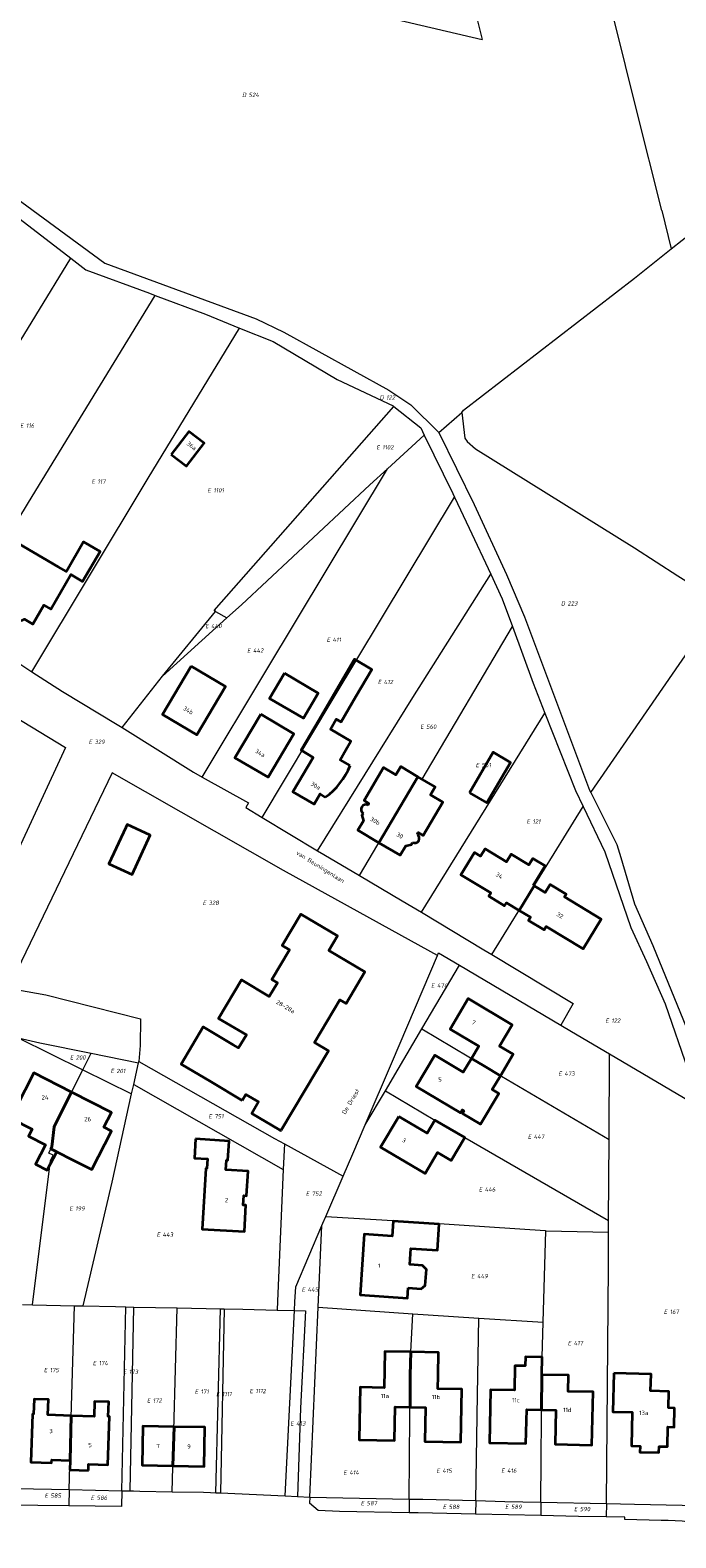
# Model space of a CAD drawing. Header units: metres. Extents: x 154139 to 157705, y 449770 to 453345.
# Tile 17 of 27: x 156344 to 156479, y 452129 to 452443. Entities that reach past the tile are written whole.
import ezdxf
from ezdxf.enums import TextEntityAlignment as Align
from ezdxf.lldxf.tags import DXFTag

# ---------------------------------------------------------------- set-up
doc = ezdxf.new("R2010")
doc.units = ezdxf.units.M
doc.layers.get('0').update_dxf_attribs({"linetype": 'CONTINUOUS'})
for name, color, linetype, lineweight in [('B-WE-KG-GRENS_PERCEEL-G', 150, 'KG-PERCEEL', 18), ('B-WE-KG-GRENS_PERCEEL-S', 150, 'CONTINUOUS', 25), ('B-WE-OG-BEBOUWING-G', 7, 'CONTINUOUS', 35), ('B-WE-OG-BEBOUWING_HUISNUMMER-T18', 10, 'CONTINUOUS', 18), ('B-WE-OG-BEBOUWING_STRAATNAAM-T18', 10, 'CONTINUOUS', 18)]:
    doc.layers.add(name, color=color, linetype=linetype, lineweight=lineweight)
doc.styles.add('NLCS-ISO', font='NLCS-ISO.ttf')
doc.styles.add('NLCS-ISO-M500-T18', font='NLCS-ISO.ttf', dxfattribs={"height": 0.9})
doc.styles.get("Standard").update_dxf_attribs({"font": 'NLCS-ISO.ttf'})
tags = doc.linetypes.add('KG-PERCEEL', pattern='A,5.5,-2,["P",Standard,S=1.8,R=0,X=-0.5,Y=-0.9],-2,5.5,-2,[5,NLCS.SHX,S=0.75,R=0,X=0,Y=0],-2', length=19).pattern_tags.tags
tags[6] = DXFTag(74, 10)

# ---------------------------------------------------------------- blocks, each defined once
blk = doc.blocks.new('SKG-PERCEELNUMMER-SO')
at = {"transparency": 33554687, "style": 'NLCS-ISO', "oblique": 10, "flags": 1}
for tag, p in [('GEMEENTECODE', (0, 2.55)), ('PERCEELGROOTTE', (0, -2.45))]:
    blk.add_attdef(tag, text='', height=1.8, dxfattribs=at).set_placement(p, align=Align.MIDDLE_CENTER)
at = {"transparency": 33554687, "style": 'NLCS-ISO', "oblique": 10}
blk.add_attdef('SECTIE', text='', height=1.8, dxfattribs=at).set_placement((-0.5, 0), align=Align.MIDDLE_RIGHT)
blk.add_attdef('PERCEELNUMMER', text='', height=1.8, dxfattribs=at).set_placement((0.5, 0), align=Align.MIDDLE_LEFT)

msp = doc.modelspace()

# ---------------------------------------------------------------- linework, layer by layer
at = {"layer": 'B-WE-KG-GRENS_PERCEEL-G', "transparency": 33554687, "flags": 128}
for points in [[(156475.663, 452404.997), (156470.374, 452426.263), (156463.594, 452453.476), (156457.5, 452478.034), (156453.479, 452494.157)], [(156432.631, 452463.49), (156438.321, 452440.676)], [(156365.857, 452457.635), (156438.321, 452440.676)], [(156277.985, 452456.824), (156285.855, 452447.614), (156302.125, 452434.963), (156332.974, 452413.701), (156359.765, 452394.083), (156391.277, 452382.473), (156397.011, 452379.647), (156418.876, 452367.624), (156423.419, 452364.554), (156429.288, 452358.751)], [(156477.645, 452397.028), (156479.935, 452398.861), (156489.405, 452406.199), (156495.776, 452411.062), (156499.698, 452413.425), (156505.475, 452417.326), (156515.208, 452424.397), (156518.524, 452426.933), (156521.255, 452428.688), (156523.985, 452430.11), (156524.871, 452430.494), (156525.764, 452430.862)], [(156337.511, 452406.685), (156352.641, 452395.071)], [(156475.663, 452404.997), (156477.645, 452397.028)], [(156312.299, 452328.78), (156330.741, 452359.244), (156352.641, 452395.071)], [(156352.641, 452395.071), (156355.766, 452392.672), (156369.059, 452387.77), (156370.2, 452387.343)], [(156434.03, 452362.947), (156434.385, 452363.426), (156470, 452390.907), (156477.645, 452397.028)], [(156328.437, 452318.783), (156343.842, 452344.193), (156370.2, 452387.343)], [(156370.2, 452387.343), (156380.712, 452383.41), (156387.797, 452380.541)], [(156344.582, 452308.948), (156368.735, 452349.232), (156387.797, 452380.541)], [(156387.797, 452380.541), (156394.79, 452377.711), (156408.12, 452369.812), (156419.736, 452364.322), (156419.927, 452364.17)], [(156382.486, 452321.699), (156419.927, 452364.17)], [(156419.927, 452364.17), (156425.523, 452359.712), (156426.245, 452358.234)], [(156429.288, 452358.751), (156434.03, 452362.947)], [(156434.03, 452362.947), (156434.655, 452357.591), (156435.135, 452356.879), (156436.93, 452355.341), (156470, 452334.765), (156479.043, 452328.9), (156488.137, 452323.237)], [(156418.561, 452351.195), (156426.245, 452358.234)], [(156426.245, 452358.234), (156432.171, 452346.089), (156432.553, 452345.284)], [(156429.288, 452358.751), (156436.635, 452343.786), (156443.385, 452329.174), (156447.125, 452320.382), (156460.661, 452284.251), (156460.898, 452283.78)], [(156380.038, 452286.997), (156393.241, 452309.028), (156418.561, 452351.195)], [(156385.152, 452320.129), (156388.202, 452322.884), (156414.936, 452347.874), (156418.561, 452351.195)], [(156392.526, 452278.592), (156407.299, 452303.273), (156432.553, 452345.284)], [(156432.553, 452345.284), (156435.595, 452338.859), (156440.085, 452329.247)], [(156404.031, 452271.643), (156423.847, 452303.582), (156440.085, 452329.247)], [(156440.085, 452329.247), (156442.472, 452324.136), (156444.586, 452318.359)], [(156460.898, 452283.78), (156488.137, 452323.237)], [(156371.735, 452308.009), (156382.808, 452321.509)], [(156371.735, 452308.009), (156385.152, 452320.129)], [(156382.808, 452321.509), (156382.486, 452321.699)], [(156382.808, 452321.509), (156385.152, 452320.129)], [(156328.437, 452318.783), (156341.654, 452310.856), (156344.582, 452308.948)], [(156425.792, 452286.53), (156444.586, 452318.359)], [(156444.586, 452318.359), (156448.918, 452306.524), (156451.362, 452300.329)], [(156344.582, 452308.948), (156350.922, 452304.815), (156362.279, 452297.935), (156363.32, 452297.286)], [(156363.32, 452297.286), (156371.735, 452308.009)], [(156337.337, 452301.734), (156351.54, 452293.176), (156340.617, 452269.425)], [(156425.641, 452258.836), (156451.362, 452300.329)], [(156451.362, 452300.329), (156457.737, 452284.166), (156459.325, 452280.825)], [(156363.32, 452297.286), (156378.187, 452288.024), (156380.038, 452286.997)], [(156428.984, 452249.833), (156423.569, 452252.794), (156396.943, 452267.555), (156361.292, 452287.84), (156339.676, 452242.995), (156347.445, 452241.618), (156367.181, 452236.602), (156367.078, 452231.049), (156366.812, 452227.761)], [(156380.038, 452286.997), (156389.675, 452281.652), (156389.116, 452280.652), (156392.526, 452278.592)], [(156412.75, 452266.482), (156424.913, 452287.048), (156425.792, 452286.53)], [(156460.898, 452283.78), (156466.321, 452272.969), (156467.17, 452270.234), (156470, 452260.583), (156473.819, 452251.874), (156492.976, 452205.008), (156512.564, 452153.681), (156520.482, 452134.358)], [(156392.526, 452278.592), (156404.031, 452271.643)], [(156440.328, 452250.016), (156459.325, 452280.825)], [(156459.325, 452280.825), (156463.81, 452271.389), (156469.222, 452255.619), (156472.464, 452248.584), (156476.363, 452239.719), (156481.138, 452225.834), (156484.43, 452217.731)], [(156404.031, 452271.643), (156405.305, 452270.874), (156412.75, 452266.482)], [(156412.75, 452266.482), (156421.668, 452261.221), (156425.641, 452258.836)], [(156425.641, 452258.836), (156438.654, 452251.022), (156440.328, 452250.016)], [(156428.984, 452249.833), (156429.215, 452250.377), (156433.55, 452247.813)], [(156413.936, 452214.535), (156419.624, 452227.825), (156428.984, 452249.833)], [(156425.759, 452234.519), (156433.55, 452247.813)], [(156433.55, 452247.813), (156454.66, 452235.329)], [(156440.328, 452250.016), (156457.248, 452239.849), (156454.66, 452235.329)], [(156418.177, 452221.654), (156420.832, 452226.11), (156425.759, 452234.519)], [(156425.759, 452234.519), (156438.765, 452226.733), (156464.689, 452211.473)], [(156454.66, 452235.329), (156456.874, 452234.02), (156464.776, 452229.349)], [(156341.677, 452232.642), (156355.161, 452226.017)], [(156341.677, 452232.642), (156346.23, 452231.633), (156356.912, 452229.461)], [(156355.161, 452226.017), (156356.912, 452229.461)], [(156356.912, 452229.461), (156366.745, 452227.461)], [(156464.689, 452211.473), (156464.776, 452229.349)], [(156464.776, 452229.349), (156484.43, 452217.731)], [(156344.695, 452177.061), (156348.402, 452207.116), (156349.002, 452208.227), (156348.073, 452208.633), (156348.701, 452209.989), (156349.236, 452214.362), (156355.161, 452226.017)], [(156355.161, 452226.017), (156365.327, 452221.022)], [(156365.749, 452222.937), (156366.745, 452227.461)], [(156366.745, 452227.461), (156366.812, 452227.761)], [(156366.812, 452227.761), (156395.059, 452211.695), (156397.136, 452210.558)], [(156365.327, 452221.022), (156365.749, 452222.937)], [(156365.749, 452222.937), (156396.899, 452205.227)], [(156355.212, 452176.818), (156361.275, 452202.623), (156365.327, 452221.022)], [(156413.936, 452214.535), (156418.177, 452221.654)], [(156418.177, 452221.654), (156428.436, 452215.545), (156434.65, 452211.893), (156464.607, 452194.592)], [(156409.359, 452203.869), (156411.341, 452208.472), (156413.936, 452214.535)], [(156397.136, 452210.558), (156396.899, 452205.227)], [(156397.136, 452210.558), (156409.359, 452203.869)], [(156464.607, 452194.592), (156464.689, 452211.473)], [(156396.899, 452205.227), (156395.678, 452177.827), (156395.626, 452175.953)], [(156405.721, 452195.424), (156409.359, 452203.869)], [(156399.191, 452175.855), (156399.28, 452177.639), (156399.533, 452180.77), (156404.938, 452193.595)], [(156404.177, 452176.55), (156404.938, 452193.595)], [(156404.938, 452193.595), (156405.137, 452194.065), (156405.721, 452195.424)], [(156405.721, 452195.424), (156420.862, 452194.551), (156451.387, 452192.498), (156451.544, 452192.494)], [(156464.596, 452192.15), (156464.607, 452194.592)], [(156450.989, 452173.449), (156451.544, 452192.494)], [(156451.544, 452192.494), (156464.596, 452192.15)], [(156464.15, 452135.664), (156464.561, 452185.038), (156464.596, 452192.15)], [(156342.599, 452177.11), (156344.695, 452177.061)], [(156344.695, 452177.061), (156353.413, 452176.86)], [(156352.344, 452138.54), (156352.798, 452155.919), (156353.413, 452176.86)], [(156353.413, 452176.86), (156355.212, 452176.818)], [(156355.212, 452176.818), (156361.966, 452176.662), (156364.112, 452176.621)], [(156363.31, 452138.32), (156364.112, 452176.621)], [(156364.112, 452176.621), (156365.774, 452176.588)], [(156365.042, 452138.285), (156365.774, 452176.588)], [(156365.774, 452176.588), (156374.82, 452176.414)], [(156373.771, 452138.116), (156374.82, 452176.414)], [(156374.82, 452176.414), (156383.804, 452176.24)], [(156382.86, 452137.913), (156383.804, 452176.24)], [(156384.571, 452176.225), (156383.789, 452137.87)], [(156383.804, 452176.24), (156384.571, 452176.225)], [(156384.571, 452176.225), (156388.467, 452176.15), (156395.626, 452175.953)], [(156395.626, 452175.953), (156399.191, 452175.855)], [(156397.273, 452137.252), (156399.191, 452175.855)], [(156399.191, 452175.855), (156401.503, 452175.791), (156400.499, 452155.531), (156399.86, 452137.103)], [(156402.41, 452136.956), (156404.177, 452176.55)], [(156404.177, 452176.55), (156423.839, 452175.174)], [(156423.099, 452136.582), (156423.333, 452162.391), (156423.419, 452167.249), (156423.839, 452175.174)], [(156423.839, 452175.174), (156427.018, 452174.951), (156437.627, 452174.286)], [(156436.939, 452136.258), (156437.299, 452158.274), (156437.627, 452174.286)], [(156437.627, 452174.286), (156450.989, 452173.449)], [(156450.487, 452135.951), (156450.696, 452162.492), (156450.776, 452166.128), (156450.989, 452173.449)], [(156341.189, 452138.764), (156352.344, 452138.54)], [(156352.344, 452138.54), (156352.256, 452135.158)], [(156352.344, 452138.54), (156363.31, 452138.32)], [(156363.31, 452138.32), (156363.241, 452135.031)], [(156363.31, 452138.32), (156365.042, 452138.285)], [(156365.042, 452138.285), (156365.699, 452138.272), (156367.049, 452138.228), (156373.771, 452138.116)], [(156373.771, 452138.116), (156380.267, 452138.008), (156381.733, 452137.965), (156382.86, 452137.913)], [(156382.86, 452137.913), (156383.789, 452137.87)], [(156383.789, 452137.87), (156397.273, 452137.252)], [(156397.273, 452137.252), (156399.86, 452137.103)], [(156399.86, 452137.103), (156402.41, 452136.956)], [(156402.41, 452136.956), (156402.354, 452135.703)], [(156402.41, 452136.956), (156423.099, 452136.582)], [(156352.256, 452135.158), (156345.829, 452135.233), (156341.058, 452135.286)], [(156363.241, 452135.031), (156352.256, 452135.158)], [(156423.073, 452133.743), (156408.571, 452134.015), (156404.16, 452134.197), (156402.354, 452135.703)], [(156423.099, 452136.582), (156423.073, 452133.743)], [(156423.099, 452136.582), (156425.954, 452136.53), (156436.939, 452136.258)], [(156436.939, 452136.258), (156436.893, 452133.43)], [(156436.939, 452136.258), (156443.016, 452136.107), (156450.487, 452135.951)], [(156450.487, 452135.951), (156450.465, 452133.136)], [(156450.487, 452135.951), (156464.15, 452135.664)], [(156464.15, 452135.664), (156464.127, 452132.872)], [(156464.15, 452135.664), (156470.029, 452135.541), (156493.099, 452135.035)], [(156436.893, 452133.43), (156424.969, 452133.708), (156423.073, 452133.743)], [(156450.465, 452133.136), (156443.756, 452133.27), (156436.893, 452133.43)], [(156464.127, 452132.872), (156458.368, 452132.979), (156450.465, 452133.136)], [(156492.967, 452128.501), (156492.382, 452128.593), (156488.212, 452129.986), (156484.177, 452131.202), (156482.76, 452131.519), (156481.331, 452131.769), (156479.89, 452131.953), (156478.443, 452132.068), (156476.993, 452132.116), (156475.541, 452132.095), (156467.955, 452132.303), (156467.988, 452132.802), (156464.127, 452132.872)]]:
    msp.add_lwpolyline(points, dxfattribs=at)
at = {"layer": 'B-WE-OG-BEBOUWING-G', "transparency": 33554687, "flags": 128}
for points in [[(156373.565, 452354.212), (156376.729, 452351.786), (156380.405, 452356.581), (156377.24, 452359.007)], [(156342.417, 452319.512), (156343.055, 452319.861), (156344.737, 452318.876), (156347.05, 452322.822), (156348.502, 452321.98), (156352.679, 452329.181), (156355.127, 452327.752), (156358.769, 452333.989), (156355.303, 452336.013), (156351.751, 452329.828), (156350.042, 452330.809), (156341.622, 452335.743), (156338.287, 452330.052), (156340.031, 452329.03), (156339.76, 452328.567), (156339.898, 452328.487), (156337.213, 452323.905), (156340.213, 452322.147), (156339.943, 452321.685), (156340.604, 452321.298), (156340.611, 452320.585)], [(156377.717, 452310.092), (156371.729, 452300.018), (156378.899, 452295.757), (156384.886, 452305.831)], [(156397.117, 452308.631), (156394.032, 452303.38), (156401.076, 452299.242), (156404.16, 452304.493)], [(156392.197, 452300.098), (156386.836, 452291.022), (156393.724, 452286.953), (156399.085, 452296.029)], [(156435.623, 452283.74), (156439.225, 452281.614), (156444.189, 452290.023), (156440.587, 452292.149)], [(156364.107, 452276.479), (156360.597, 452268.893), (156365.407, 452266.668), (156369.203, 452274.875), (156364.394, 452277.1)], [(156448.932, 452264.42), (156451.4, 452268.498), (156448.819, 452270.06), (156448.008, 452268.72), (156444.311, 452270.956), (156443.33, 452269.335), (156438.878, 452272.027), (156437.957, 452270.504), (156436.681, 452271.276), (156433.866, 452266.623), (156440.065, 452262.873), (156439.641, 452262.173), (156442.964, 452260.163), (156443.363, 452260.823), (156446.006, 452259.224), (156449.134, 452264.298)], [(156449.134, 452264.298), (156446.006, 452259.224), (156448.341, 452257.812), (156447.932, 452257.136), (156451.219, 452255.147), (156451.634, 452255.834), (156459.322, 452251.183), (156463.076, 452257.39), (156455.405, 452262.03), (156455.752, 452262.604), (156452.44, 452264.607), (156451.418, 452262.916)], [(156388.345, 452219.621), (156389.101, 452220.893), (156391.739, 452219.325), (156390.315, 452216.929), (156396.085, 452213.499), (156396.373, 452213.328), (156396.418, 452213.404), (156406.27, 452229.981), (156403.386, 452231.695), (156408.666, 452240.58), (156409.957, 452239.813), (156413.871, 452246.399), (156406.366, 452250.859), (156408.172, 452253.898), (156400.526, 452258.441), (156396.645, 452251.911), (156398.183, 452250.997), (156394.526, 452244.844), (156395.67, 452244.157), (156393.973, 452241.302), (156388.196, 452244.736), (156383.434, 452236.723), (156389.202, 452233.296), (156387.58, 452230.567), (156386.48, 452231.221), (156380.229, 452234.935), (156375.621, 452227.181), (156381.872, 452223.467)], [(156436.051, 452228.358), (156438.765, 452226.733), (156442.075, 452224.784), (156444.746, 452229.271), (156441.914, 452230.957), (156444.55, 452235.385), (156435.393, 452240.836), (156431.621, 452234.498), (156437.591, 452230.944)], [(156442.075, 452224.784), (156438.765, 452226.733), (156436.051, 452228.358), (156434.356, 452225.51), (156428.444, 452229.03), (156424.567, 452222.517), (156433.748, 452217.052), (156434.108, 452217.658), (156434.464, 452217.446), (156434.159, 452216.935), (156437.963, 452214.671), (156441.783, 452221.09), (156440.375, 452221.928)], [(156349.73, 452208.949), (156348.508, 452209.573), (156348.701, 452209.989), (156349.203, 452214.096), (156349.236, 452214.362), (156352.803, 452221.38), (156344.982, 452225.373), (156341.288, 452218.137), (156341.531, 452218.013), (156340.384, 452215.766), (156344.591, 452213.618), (156343.868, 452212.201), (156347.411, 452210.393), (156345.335, 452206.327), (156347.76, 452205.089)], [(156348.701, 452209.989), (156348.508, 452209.573), (156349.73, 452208.949), (156353.039, 452207.26), (156357.048, 452205.213), (156361.15, 452213.247), (156359.545, 452214.066), (156361.113, 452217.137), (156352.803, 452221.38), (156349.236, 452214.362), (156349.203, 452214.096)], [(156420.909, 452216.298), (156417.125, 452209.859), (156426.402, 452204.407), (156428.968, 452208.774), (156431.829, 452207.093), (156434.65, 452211.893), (156428.436, 452215.545), (156426.833, 452212.817)], [(156378.619, 452211.593), (156378.377, 452207.6), (156381.102, 452207.435), (156380.963, 452205.44), (156380.743, 452205.453), (156379.98, 452192.822), (156388.783, 452192.29), (156389.116, 452197.795), (156388.527, 452197.831), (156388.646, 452199.807), (156389.235, 452199.771), (156389.546, 452204.922), (156384.964, 452205.198), (156385.085, 452207.195), (156385.354, 452207.178), (156385.596, 452211.171)], [(156422.892, 452180.552), (156425.622, 452180.37), (156426.428, 452181.085), (156426.711, 452184.399), (156425.888, 452185.248), (156423.216, 452185.426), (156423.439, 452188.774), (156428.959, 452188.406), (156429.32, 452193.832), (156419.756, 452194.469), (156419.55, 452191.382), (156413.755, 452191.768), (156412.911, 452179.096), (156422.751, 452178.44)], [(156423.272, 452155.712), (156423.333, 452162.391), (156423.419, 452167.249), (156418.02, 452167.345), (156417.886, 452159.769), (156412.876, 452159.858), (156412.682, 452148.9), (156420.033, 452148.77), (156420.157, 452155.767)], [(156429.097, 452162.289), (156429.183, 452167.147), (156423.419, 452167.249), (156423.333, 452162.391), (156423.272, 452155.712), (156426.494, 452155.655), (156426.368, 452148.575), (156433.872, 452148.442), (156434.068, 452159.481), (156429.049, 452159.57)], [(156450.638, 452155.158), (156450.696, 452162.492), (156450.776, 452166.128), (156447.301, 452166.204), (156447.259, 452164.32), (156445.113, 452164.368), (156444.999, 452159.233), (156440.041, 452159.343), (156439.798, 452148.325), (156447.4, 452148.157), (156447.556, 452155.226)], [(156450.696, 452162.492), (156450.638, 452155.158), (156453.643, 452155.092), (156453.486, 452147.99), (156461.131, 452147.822), (156461.376, 452158.896), (156456.19, 452159.011), (156456.264, 452162.369)], [(156465.684, 452162.783), (156465.514, 452154.785), (156469.523, 452154.7), (156469.363, 452147.672), (156471.158, 452147.633), (156471.132, 452146.366), (156475.075, 452146.285), (156475.101, 452147.549), (156476.871, 452147.512), (156476.959, 452151.611), (156478.238, 452151.583), (156478.323, 452155.532), (156477.043, 452155.56), (156477.117, 452159.019), (156473.357, 452159.099), (156473.432, 452162.618)], [(156352.503, 452144.617), (156352.746, 452153.942), (156347.884, 452154.107), (156347.992, 452157.303), (156345.03, 452157.403), (156344.923, 452154.241), (156344.682, 452154.249), (156344.342, 452144.253), (156348.677, 452144.105), (156348.699, 452144.746)], [(156356.336, 452142.558), (156356.369, 452143.842), (156360.374, 452143.706), (156360.716, 452153.754), (156360.449, 452153.764), (156360.553, 452156.814), (156357.602, 452156.914), (156357.496, 452153.78), (156352.746, 452153.942), (156352.503, 452144.617), (156352.452, 452142.66)], [(156373.918, 452143.499), (156374.142, 452151.65), (156367.684, 452151.765), (156367.539, 452143.612)], [(156374.142, 452151.65), (156373.918, 452143.499), (156380.448, 452143.383), (156380.593, 452151.536)]]:
    msp.add_lwpolyline(points, close=True, dxfattribs=at)
for points in [[(156409.929, 452292.657), (156410.97, 452294.461), (156406.684, 452296.981), (156407.921, 452299.086), (156408.93, 452298.493), (156412.021, 452303.752), (156415.342, 452309.409), (156411.737, 452311.528), (156408.412, 452305.873), (156405.383, 452300.721), (156403.51, 452297.535), (156400.594, 452292.567), (156403.117, 452291.087), (156398.908, 452283.91), (156403.297, 452281.332), (156404.576, 452283.493), (156405.64, 452282.78)], [(156410.789, 452289.398), (156408.726, 452290.573), (156409.929, 452292.657)], [(156416.793, 452273.318), (156424.913, 452287.048), (156421.332, 452289.163), (156420.344, 452287.49), (156417.779, 452289.005), (156413.695, 452282.092), (156414.712, 452281.506), (156414.515, 452281.157)], [(156424.913, 452287.048), (156416.793, 452273.318), (156421.2, 452270.724), (156422.365, 452272.68), (156423.55, 452272.97), (156423.777, 452273.361)], [(156424.793, 452275.065), (156424.994, 452275.42), (156425.997, 452274.827), (156430.081, 452281.741), (156427.516, 452283.256), (156428.504, 452284.928), (156424.913, 452287.048)], [(156413.499, 452279.435), (156413.266, 452279.052), (156413.568, 452277.869), (156412.394, 452275.908), (156416.793, 452273.318)]]:
    msp.add_lwpolyline(points, dxfattribs=at)
at = {"layer": 'B-WE-OG-BEBOUWING-G', "transparency": 33554687}
for points in [[(156405.64, 452282.78, 0.1430364), (156410.789, 452289.398)], [(156414.515, 452281.157, 0.9269161), (156413.499, 452279.435)], [(156423.777, 452273.361, 0.9317092), (156424.793, 452275.065)]]:
    msp.add_lwpolyline(points, format="xyb", dxfattribs=at)

# ---------------------------------------------------------------- block references
at = {"layer": 'B-WE-KG-GRENS_PERCEEL-S', "transparency": 33554687, "xscale": 0.5, "yscale": 0.5, "zscale": 0.5}
for p, values in [((156389.431, 452429.111), {'PERCEELNUMMER': '524', 'SECTIE': 'D'}), ((156418.055, 452366.075), {'PERCEELNUMMER': '122', 'SECTIE': 'D'}), ((156343.091, 452360.213), {'PERCEELNUMMER': '116', 'SECTIE': 'E'}), ((156417.236, 452355.683), {'PERCEELNUMMER': '1102', 'SECTIE': 'E'}), ((156357.959, 452348.573), {'PERCEELNUMMER': '117', 'SECTIE': 'E'}), ((156382.096, 452346.723), {'PERCEELNUMMER': '1101', 'SECTIE': 'E'}), ((156455.806, 452323.171), {'PERCEELNUMMER': '223', 'SECTIE': 'D'}), ((156381.615, 452318.455), {'PERCEELNUMMER': '440', 'SECTIE': 'E'}), ((156406.901, 452315.608), {'PERCEELNUMMER': '411', 'SECTIE': 'E'}), ((156390.327, 452313.34), {'PERCEELNUMMER': '442', 'SECTIE': 'E'}), ((156417.545, 452306.795), {'PERCEELNUMMER': '412', 'SECTIE': 'E'}), ((156426.37, 452297.48), {'PERCEELNUMMER': '560', 'SECTIE': 'E'}), ((156357.36, 452294.33), {'PERCEELNUMMER': '329', 'SECTIE': 'E'}), ((156437.913, 452289.489), {'PERCEELNUMMER': '561', 'SECTIE': 'E'}), ((156448.509, 452277.73), {'PERCEELNUMMER': '121', 'SECTIE': 'E'}), ((156381.097, 452260.798), {'PERCEELNUMMER': '328', 'SECTIE': 'E'}), ((156428.639, 452243.575), {'PERCEELNUMMER': '474', 'SECTIE': 'E'}), ((156464.931, 452236.254), {'PERCEELNUMMER': '122', 'SECTIE': 'E'}), ((156353.456, 452228.586), {'PERCEELNUMMER': '200', 'SECTIE': 'E'}), ((156361.909, 452225.764), {'PERCEELNUMMER': '201', 'SECTIE': 'E'}), ((156455.142, 452225.201), {'PERCEELNUMMER': '473', 'SECTIE': 'E'}), ((156382.296, 452216.322), {'PERCEELNUMMER': '751', 'SECTIE': 'E'}), ((156448.771, 452212.062), {'PERCEELNUMMER': '447', 'SECTIE': 'E'}), ((156402.568, 452200.223), {'PERCEELNUMMER': '752', 'SECTIE': 'E'}), ((156438.57, 452201.097), {'PERCEELNUMMER': '446', 'SECTIE': 'E'}), ((156353.338, 452197.107), {'PERCEELNUMMER': '199', 'SECTIE': 'E'}), ((156371.512, 452191.675), {'PERCEELNUMMER': '443', 'SECTIE': 'E'}), ((156436.977, 452183.022), {'PERCEELNUMMER': '449', 'SECTIE': 'E'}), ((156401.703, 452180.244), {'PERCEELNUMMER': '445', 'SECTIE': 'E'}), ((156477.069, 452175.601), {'PERCEELNUMMER': '167', 'SECTIE': 'E'}), ((156457.083, 452169.07), {'PERCEELNUMMER': '417', 'SECTIE': 'E'}), ((156358.208, 452164.906), {'PERCEELNUMMER': '174', 'SECTIE': 'E'}), ((156348.027, 452163.455), {'PERCEELNUMMER': '175', 'SECTIE': 'E'}), ((156364.515, 452163.085), {'PERCEELNUMMER': '173', 'SECTIE': 'E'}), ((156379.436, 452158.982), {'PERCEELNUMMER': '171', 'SECTIE': 'E'}), ((156390.842, 452159.085), {'PERCEELNUMMER': '1112', 'SECTIE': 'E'}), ((156369.488, 452157.128), {'PERCEELNUMMER': '172', 'SECTIE': 'E'}), ((156383.879, 452158.455), {'PERCEELNUMMER': '1111', 'SECTIE': 'E'}), ((156399.315, 452152.345), {'PERCEELNUMMER': '413', 'SECTIE': 'E'}), ((156410.394, 452142.107), {'PERCEELNUMMER': '414', 'SECTIE': 'E'}), ((156429.75, 452142.459), {'PERCEELNUMMER': '415', 'SECTIE': 'E'}), ((156443.22, 452142.507), {'PERCEELNUMMER': '416', 'SECTIE': 'E'}), ((156348.183, 452137.305), {'PERCEELNUMMER': '585', 'SECTIE': 'E'}), ((156357.793, 452136.847), {'PERCEELNUMMER': '586', 'SECTIE': 'E'}), ((156413.989, 452135.718), {'PERCEELNUMMER': '587', 'SECTIE': 'E'}), ((156431.074, 452134.956), {'PERCEELNUMMER': '588', 'SECTIE': 'E'}), ((156444.04, 452134.956), {'PERCEELNUMMER': '589', 'SECTIE': 'E'}), ((156458.379, 452134.498), {'PERCEELNUMMER': '590', 'SECTIE': 'E'})]:
    msp.add_blockref('SKG-PERCEELNUMMER-SO', p, dxfattribs=at).add_auto_attribs(values)

# ---------------------------------------------------------------- texts
at = {"layer": 'B-WE-OG-BEBOUWING_HUISNUMMER-T18', "transparency": 33554687, "style": 'NLCS-ISO-M500-T18'}
for s, rotation, p in [('36a', 322.5, (156377.81, 452355.998)), ('34b', 329.3, (156377.102, 452300.896)), ('34a', 329.4, (156392.06, 452292.001)), ('30a', 329.6, (156403.61, 452285.207)), ('30b', 329.5, (156416.011, 452277.84)), ('30', 329.5, (156421.156, 452274.811)), ('34', 328.8, (156441.831, 452266.48)), ('32', 328.8, (156454.492, 452258.196)), ('28-28a', 329.3, (156397.352, 452239.158)), ('7', 329.2, (156436.514, 452235.877)), ('3', 329.6, (156422.035, 452211.305)), ('2', 356.6, (156385.082, 452198.852)), ('1', 356.2, (156416.825, 452185.199))]:
    msp.add_text(s, height=0.9, rotation=rotation, dxfattribs=at).set_placement(p, align=Align.MIDDLE)
for s, p in [('5', (156429.513, 452223.983)), ('24', (156347.304, 452220.258)), ('26', (156356.172, 452215.73)), ('11a', (156418.051, 452158.058)), ('11b', (156428.67, 452157.846)), ('11c', (156445.287, 452157.181)), ('11d', (156456.007, 452155.157)), ('13a', (156471.919, 452154.534)), ('3', (156348.544, 452150.754)), ('5', (156356.677, 452147.834)), ('7', (156370.841, 452147.632)), ('9', (156377.256, 452147.517))]:
    msp.add_text(s, height=0.9, dxfattribs=at).set_placement(p, align=Align.MIDDLE)
at = {"layer": 'B-WE-OG-BEBOUWING_STRAATNAAM-T18', "transparency": 33554687, "style": 'NLCS-ISO-M500-T18'}
for s, rotation, p in [('van Beuningenlaan', 328, (156404.538, 452268.183)), ('De Driest', 59, (156410.916, 452219.41))]:
    msp.add_text(s, height=0.9, rotation=rotation, dxfattribs=at).set_placement(p, align=Align.MIDDLE)

doc.saveas('drawing.dxf')
